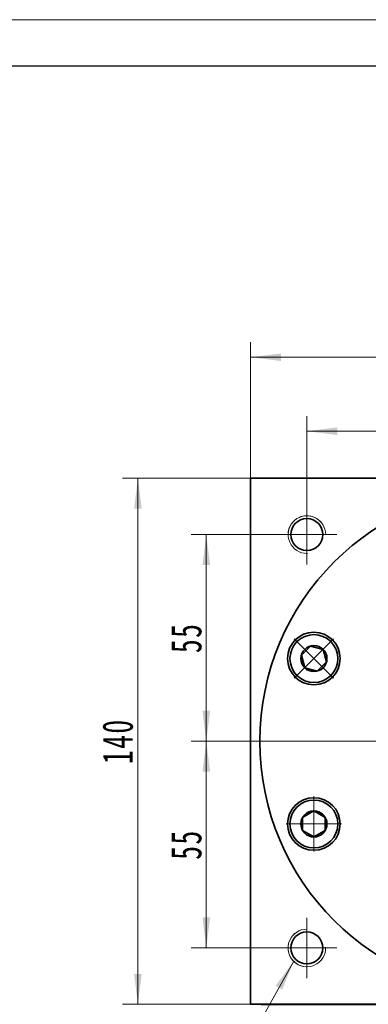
# Model space of a CAD drawing. Header units: millimetres. Extents: x 2599 to 3640, y 96 to 867.
# Tile 4 of 6: x 3192 to 3284, y 570 to 832. Entities that reach past the tile are written whole.
import ezdxf

# ---------------------------------------------------------------- set-up
doc = ezdxf.new("R2010")
doc.units = ezdxf.units.MM
doc.header["$LTSCALE"] = 5
doc.set_wipeout_variables(frame=1)
doc.linetypes.add('点画线', pattern=[18, 12, -2, 2, -2])
doc.layers.get('0').update_dxf_attribs({"lineweight": 18})
for name, color, linetype, lineweight in [('中心线层', 1, '点画线', 18), ('图框_外框线', 7, 'Continuous', 18), ('尺寸线层', 3, 'Continuous', 18), ('粗实线', 7, 'Continuous', 50), ('粗实线层', 7, 'Continuous', 35)]:
    doc.layers.add(name, color=color, linetype=linetype, lineweight=lineweight)
doc.styles.add('标准', font='txt', dxfattribs={"width": 0.667})
doc.dimstyles.new('a4-1-1.5', dxfattribs={"dimtxt": 4.5, "dimasz": 4.5, "dimexe": 2.25, "dimexo": 0, "dimgap": 0.75, "dimtad": 1, "dimdec": 3, "dimdsep": 46, "dimtxsty": '标准', "dimblk": '_CAXARROW', "dimcen": 0, "dimdle": 9, "dimazin": 2, "dimtfac": 0.707107, "dimtdec": 3, "dimtix": 1, "dimtmove": 2, "dimatfit": 3, "dimfxl": 0, "dimfrac": 2, "dimtolj": 1, "dimarcsym": 0})

# ---------------------------------------------------------------- blocks, each defined once
blk = doc.blocks.new('*X3')
at = {"layer": '尺寸线层', "linetype": 'Continuous'}
blk.add_hatch(color=0, dxfattribs=at).paths.add_polyline_path([(31.37, 46.34), (28.29, 38.78), (26.53, 39.77)], flags=0)
at = {"layer": '尺寸线层', "color": 0, "linetype": 'Continuous'}
blk.add_line((31.37, 46.34), (5.4, 0), dxfattribs=at)
at = {"layer": '尺寸线层', "color": 0}
for p, q in [((0, 18.1), (-24.14, 18.1)), ((0, 0), (0, 18.1)), ((0, 0), (-24.14, 0)), ((5.4, 0), (0, 0))]:
    blk.add_line(p, q, dxfattribs=at)
at = {"layer": '尺寸线层', "color": 0, "insert": (-4.05, 1.62), "char_height": 8.1, "width": 40.1721, "attachment_point": 9, "line_spacing_factor": 1.15057, "style": '标准'}
blk.add_mtext('\\T1.1;4-M10\\P5个面', dxfattribs=at)
blk = doc.blocks.new('*X11')
at = {"layer": '尺寸线层', "linetype": 'Continuous'}
for points in [[(3252.99, 742.3), (3261.09, 743.31), (3261.09, 741.29)], [(3392.99, 742.3), (3384.89, 743.31), (3384.89, 741.29)]]:
    blk.add_hatch(color=0, dxfattribs=at).paths.add_polyline_path(points, flags=0)
at = {"layer": '尺寸线层', "color": 0, "linetype": 'Continuous'}
for p, q in [((3252.99, 710.11), (3252.99, 746.35)), ((3392.99, 710.11), (3392.99, 746.35)), ((3252.99, 742.3), (3392.99, 742.3))]:
    blk.add_line(p, q, dxfattribs=at)
at = {"layer": '尺寸线层', "color": 0, "insert": (3322.99, 747.63), "char_height": 8.1, "width": 22.067, "attachment_point": 5, "line_spacing_factor": 1.15057, "style": '标准'}
blk.add_mtext('\\T1.1;140', dxfattribs=at)
blk = doc.blocks.new('_CAXARROW')
blk.add_hatch(color=0).paths.add_polyline_path([(0, 0), (-1, 0.125), (-1, -0.125)], flags=0)
blk = doc.blocks.new('*X12')
at = {"layer": '尺寸线层', "linetype": 'Continuous'}
for points in [[(3267.99, 722.61), (3276.09, 721.6), (3276.09, 723.62)], [(3322.99, 722.61), (3314.89, 721.6), (3314.89, 723.62)]]:
    blk.add_hatch(color=0, dxfattribs=at).paths.add_polyline_path(points, flags=0)
at = {"layer": '尺寸线层', "color": 0, "linetype": 'Continuous'}
for p, q in [((3267.99, 703.11), (3267.99, 726.66)), ((3322.99, 713.11), (3322.99, 726.66)), ((3322.99, 722.61), (3267.99, 722.61))]:
    blk.add_line(p, q, dxfattribs=at)
at = {"layer": '尺寸线层', "color": 0, "insert": (3295.49, 727.9), "char_height": 8.1, "width": 16.2, "attachment_point": 5, "line_spacing_factor": 1.15057, "style": '标准'}
blk.add_mtext('\\T1.1;55', dxfattribs=at)
blk = doc.blocks.new('*X14')
at = {"layer": '尺寸线层', "linetype": 'Continuous'}
for points in [[(3241.24, 695.11), (3240.23, 687.01), (3242.26, 687.01)], [(3241.24, 640.11), (3240.23, 648.21), (3242.26, 648.21)]]:
    blk.add_hatch(color=0, dxfattribs=at).paths.add_polyline_path(points, flags=0)
at = {"layer": '尺寸线层', "color": 0, "linetype": 'Continuous'}
for p, q in [((3259.99, 695.11), (3237.19, 695.11)), ((3241.24, 640.11), (3241.24, 695.11)), ((3251.42, 640.11), (3237.19, 640.11))]:
    blk.add_line(p, q, dxfattribs=at)
at = {"layer": '尺寸线层', "color": 0, "insert": (3235.96, 667.61), "char_height": 8.1, "width": 16.2, "attachment_point": 5, "rotation": 90, "line_spacing_factor": 1.15057, "style": '标准'}
blk.add_mtext('\\T1.1;55', dxfattribs=at)
blk = doc.blocks.new('*X15')
at = {"layer": '尺寸线层', "linetype": 'Continuous'}
for points in [[(3241.24, 640.11), (3242.26, 632.01), (3240.23, 632.01)], [(3241.24, 585.11), (3242.26, 593.21), (3240.23, 593.21)]]:
    blk.add_hatch(color=0, dxfattribs=at).paths.add_polyline_path(points, flags=0)
at = {"layer": '尺寸线层', "color": 0, "linetype": 'Continuous'}
for p, q in [((3251.42, 640.11), (3237.19, 640.11)), ((3241.24, 640.11), (3241.24, 585.11)), ((3259.99, 585.11), (3237.19, 585.11))]:
    blk.add_line(p, q, dxfattribs=at)
at = {"layer": '尺寸线层', "color": 0, "insert": (3235.96, 612.61), "char_height": 8.1, "width": 16.2, "attachment_point": 5, "rotation": 90, "line_spacing_factor": 1.15057, "style": '标准'}
blk.add_mtext('\\T1.1;55', dxfattribs=at)
blk = doc.blocks.new('*X16')
at = {"layer": '尺寸线层', "linetype": 'Continuous'}
for points in [[(3223.05, 710.11), (3224.07, 702.01), (3222.04, 702.01)], [(3223.05, 570.11), (3224.07, 578.21), (3222.04, 578.21)]]:
    blk.add_hatch(color=0, dxfattribs=at).paths.add_polyline_path(points, flags=0)
at = {"layer": '尺寸线层', "color": 0, "linetype": 'Continuous'}
for p, q in [((3252.99, 710.11), (3219, 710.11)), ((3223.05, 710.11), (3223.05, 570.11)), ((3255.85, 570.11), (3219, 570.11))]:
    blk.add_line(p, q, dxfattribs=at)
at = {"layer": '尺寸线层', "color": 0, "insert": (3217.72, 640.11), "char_height": 8.1, "width": 22.067, "attachment_point": 5, "rotation": 90, "line_spacing_factor": 1.15057, "style": '标准'}
blk.add_mtext('\\T1.1;140', dxfattribs=at)
blk = doc.blocks.new('*X17')
at = {"layer": '中心线层', "linetype": '点画线', "lineweight": 18}
for p, q in [((0, -7.37), (0, 7.37)), ((-7.37, 0), (7.37, 0))]:
    blk.add_line(p, q, dxfattribs=at)
at = {"layer": '粗实线层'}
for p, q in [((-3.46, 0), (-1.73, 3)), ((-1.73, 3), (1.73, 3)), ((3.46, 0), (1.73, 3)), ((3.46, 0), (1.73, 3)), ((-3.46, 0), (-1.73, -3)), ((3.46, 0), (1.73, -3)), ((-1.73, -3), (1.73, -3))]:
    blk.add_line(p, q, dxfattribs=at)
blk.add_circle((0, 0), 3.46, dxfattribs=at)
for start, end in [(0, 180), (180, 360)]:
    blk.add_arc((0, 0), 6.37, start, end, dxfattribs=at)

msp = doc.modelspace()

# ---------------------------------------------------------------- linework, layer by layer
at = {"color": 7, "linetype": 'Continuous', "lineweight": 0}
for centre, start, end in [((3267.9868, 695.1056), 0, 195), ((3267.9868, 585.1056), 90, 285)]:
    msp.add_arc(centre, 5, start, end, dxfattribs=at)
at = {"layer": '中心线层'}
for p, q in [((3267.9868, 687.1056), (3267.9868, 703.1056)), ((3259.9868, 695.1056), (3275.9868, 695.1056)), ((3251.4208, 640.1056), (3391.7368, 640.1056)), ((3267.9868, 577.1056), (3267.9868, 593.1056)), ((3275.9868, 585.1056), (3259.9868, 585.1056))]:
    msp.add_line(p, q, dxfattribs=at)
at = {"layer": '图框_外框线', "color": 3}
msp.add_lwpolyline([(2599.1765, 96.3052), (3639.7334, 96.3052), (3639.7334, 832.1276), (2599.1765, 832.1276)], close=True, dxfattribs=at)
at = {"layer": '图框_外框线', "color": 3, "lineweight": 25}
msp.add_lwpolyline([(2661.1144, 108.6928), (3627.3458, 108.6928), (3627.3458, 819.74), (2661.1144, 819.74)], close=True, dxfattribs=at)
at = {"layer": '粗实线', "color": 0, "lineweight": 40}
msp.add_line((3255.8548, 570.1056), (3384.4868, 570.1056), dxfattribs=at)
at = {"layer": '粗实线层'}
for p, q in [((3252.9868, 570.1056), (3252.9868, 710.1056)), ((3252.9868, 710.1056), (3392.9868, 710.1056))]:
    msp.add_line(p, q, dxfattribs=at)
msp.add_lwpolyline([(3392.9868, 570.1056), (3252.9868, 570.1056)], dxfattribs=at)
for centre, radius in [((3322.9868, 640.1056), 67.5), ((3267.9868, 695.1056), 4.25), ((3269.842, 662.1189), 7), ((3269.842, 618.0923), 7), ((3267.9868, 585.1056), 4.25)]:
    msp.add_circle(centre, radius, dxfattribs=at)
at = {"layer": '粗实线层', "lineweight": 18}
for centre, start, end in [((3267.9868, 695.1056), 0, 271.923165), ((3267.9868, 585.1056), 90, 1.923165)]:
    msp.add_arc(centre, 5, start, end, dxfattribs=at)

# ---------------------------------------------------------------- block references
at = {"layer": '尺寸线层'}
msp.add_blockref('*X3', (3233.1421, 535.2724), dxfattribs=at)

# ---------------------------------------------------------------- dimensions: what is measured, and where the dimension line sits
for base, p1, p2, picture, middle in [((3392.9868, 742.3016), (3252.9868, 710.1056), (3392.9868, 710.1056), '*X11', (3322.9868, 747.6341)), ((3267.9868, 722.6123), (3322.9868, 713.1056), (3267.9868, 703.1056), '*X12', (3295.4868, 727.8998))]:
    dim = msp.add_linear_dim(base=base, p1=p1, p2=p2, dimstyle='a4-1-1.5', override={"dimsah": 1, "dimtfill": 1, "dimtzin": 8}, dxfattribs=at)
    dim.commit()
    dim.dimension.update_dxf_attribs({"geometry": picture, "text_midpoint": middle})
for base, p1, p2, angle, picture, middle in [((3223.0528, 570.1056), (3252.9868, 710.1056), (3255.8548, 570.1056), 270, '*X16', (3217.7203, 640.1056)), ((3241.2426, 695.1056), (3251.4208, 640.1056), (3259.9868, 695.1056), 90, '*X14', (3235.9551, 667.6056)), ((3241.2426, 585.1056), (3251.4208, 640.1056), (3259.9868, 585.1056), 270, '*X15', (3235.9551, 612.6056))]:
    dim = msp.add_linear_dim(base=base, p1=p1, p2=p2, angle=angle, dimstyle='a4-1-1.5', override={"dimsah": 1, "dimtfill": 1, "dimtzin": 8}, dxfattribs=at)
    dim.commit()
    dim.dimension.update_dxf_attribs({"geometry": picture, "text_midpoint": middle})

# ---------------------------------------------------------------- next in the draw order: wipeouts: each hides what was drawn before it
for points in [[(3274.3645, 666.6106), (3274.3405, 666.6345), (3274.3164, 666.6582), (3274.2922, 666.6818), (3274.2678, 666.7052), (3274.2434, 666.7286), (3274.2188, 666.7518), (3274.194, 666.7748), (3274.1692, 666.7978), (3274.1442, 666.8206), (3274.1191, 666.8432), (3274.0939, 666.8658), (3274.0686, 666.8882), (3274.0432, 666.9105), (3274.0176, 666.9326), (3273.9919, 666.9546), (3273.9661, 666.9765), (3273.9402, 666.9982), (3273.9142, 667.0198), (3273.8881, 667.0412), (3273.8618, 667.0625), (3273.8354, 667.0837), (3273.8089, 667.1047), (3273.7824, 667.1256), (3273.7557, 667.1464), (3273.7288, 667.167), (3273.7019, 667.1874), (3273.6749, 667.2078), (3273.6478, 667.2279), (3273.6205, 667.248), (3273.5932, 667.2678), (3273.5932, 667.2678), (3273.3465, 667.4375), (3273.092, 667.5954), (3272.8305, 667.7412), (3272.5624, 667.8745), (3272.2883, 667.995), (3272.0088, 668.1025), (3271.7246, 668.1968), (3271.4363, 668.2776), (3271.1445, 668.3447), (3270.8498, 668.398), (3270.553, 668.4374), (3270.2547, 668.4629), (3269.9554, 668.4742), (3269.656, 668.4715), (3269.3571, 668.4547), (3269.0592, 668.4238), (3268.7632, 668.379), (3268.4696, 668.3203), (3268.179, 668.2479), (3267.8922, 668.1618), (3267.6098, 668.0624), (3267.3323, 667.9498), (3267.0605, 667.8243), (3266.7948, 667.6862), (3266.536, 667.5357), (3266.2845, 667.3731), (3266.0409, 667.199), (3265.8058, 667.0136), (3265.5797, 666.8173), (3265.363, 666.6106), (3265.363, 666.6106), (3265.1563, 666.394), (3264.9601, 666.1678), (3264.7746, 665.9327), (3264.6005, 665.6891), (3264.438, 665.4377), (3264.2875, 665.1788), (3264.1493, 664.9131), (3264.0238, 664.6413), (3263.9112, 664.3638), (3263.8118, 664.0814), (3263.7258, 663.7946), (3263.6533, 663.5041), (3263.5946, 663.2104), (3263.5498, 662.9144), (3263.519, 662.6166), (3263.5021, 662.3176), (3263.4994, 662.0182), (3263.5108, 661.719), (3263.5362, 661.4206), (3263.5756, 661.1238), (3263.6289, 660.8292), (3263.6961, 660.5374), (3263.7768, 660.249), (3263.8711, 659.9648), (3263.9786, 659.6854), (3264.0991, 659.4113), (3264.2324, 659.1431), (3264.3782, 658.8816), (3264.5361, 658.6272), (3264.7058, 658.3805), (3264.7058, 658.3805), (3264.7257, 658.3531), (3264.7457, 658.3259), (3264.7659, 658.2987), (3264.7862, 658.2717), (3264.8066, 658.2448), (3264.8273, 658.218), (3264.848, 658.1913), (3264.8689, 658.1647), (3264.8899, 658.1382), (3264.9111, 658.1118), (3264.9324, 658.0856), (3264.9538, 658.0594), (3264.9754, 658.0334), (3264.9972, 658.0075), (3265.019, 657.9817), (3265.041, 657.956), (3265.0632, 657.9305), (3265.0854, 657.905), (3265.1078, 657.8797), (3265.1304, 657.8545), (3265.1531, 657.8294), (3265.1759, 657.8044), (3265.1988, 657.7796), (3265.2219, 657.7549), (3265.2451, 657.7303), (3265.2684, 657.7058), (3265.2919, 657.6814), (3265.3155, 657.6572), (3265.3392, 657.6331), (3265.363, 657.6091), (3265.363, 657.6091), (3265.6047, 657.3798), (3265.8581, 657.1633), (3266.1225, 656.9605), (3266.3971, 656.7717), (3266.6813, 656.5976), (3266.9741, 656.4386), (3267.2749, 656.2952), (3267.5827, 656.1676), (3267.8969, 656.0564), (3268.2164, 655.9618), (3268.5404, 655.884), (3268.868, 655.8232), (3269.1984, 655.7797), (3269.5306, 655.7536), (3269.8638, 655.7449), (3270.1969, 655.7536), (3270.5291, 655.7797), (3270.8595, 655.8232), (3271.1871, 655.884), (3271.5111, 655.9618), (3271.8306, 656.0564), (3272.1448, 656.1676), (3272.4526, 656.2952), (3272.7534, 656.4386), (3273.0463, 656.5976), (3273.3304, 656.7717), (3273.605, 656.9605), (3273.8694, 657.1633), (3274.1228, 657.3798), (3274.3645, 657.6091), (3274.3645, 657.6091), (3274.5939, 657.8509), (3274.8103, 658.1042), (3275.0131, 658.3686), (3275.2019, 658.6432), (3275.376, 658.9274), (3275.535, 659.2202), (3275.6785, 659.521), (3275.806, 659.8289), (3275.9172, 660.143), (3276.0119, 660.4625), (3276.0897, 660.7865), (3276.1504, 661.1142), (3276.1939, 661.4445), (3276.22, 661.7768), (3276.2288, 662.1099), (3276.22, 662.443), (3276.1939, 662.7752), (3276.1504, 663.1056), (3276.0897, 663.4332), (3276.0119, 663.7573), (3275.9172, 664.0768), (3275.806, 664.3909), (3275.6785, 664.6988), (3275.535, 664.9995), (3275.376, 665.2924), (3275.2019, 665.5765), (3275.0131, 665.8511), (3274.8103, 666.1155), (3274.5939, 666.3689)], [(3269.8638, 624.4663), (3269.8299, 624.4662), (3269.7961, 624.4659), (3269.7623, 624.4655), (3269.7285, 624.4648), (3269.6947, 624.464), (3269.6609, 624.463), (3269.6271, 624.4619), (3269.5933, 624.4605), (3269.5595, 624.459), (3269.5258, 624.4573), (3269.492, 624.4554), (3269.4583, 624.4533), (3269.4245, 624.4511), (3269.3908, 624.4487), (3269.3571, 624.4461), (3269.3234, 624.4433), (3269.2897, 624.4403), (3269.256, 624.4372), (3269.2224, 624.4339), (3269.1887, 624.4304), (3269.1551, 624.4267), (3269.1215, 624.4229), (3269.088, 624.4188), (3269.0544, 624.4146), (3269.0209, 624.4102), (3268.9874, 624.4057), (3268.9539, 624.4009), (3268.9204, 624.396), (3268.887, 624.3909), (3268.8536, 624.3856), (3268.8536, 624.3856), (3268.5592, 624.3311), (3268.2676, 624.2629), (3267.9796, 624.181), (3267.6958, 624.0857), (3267.4167, 623.9771), (3267.1431, 623.8555), (3266.8755, 623.7212), (3266.6145, 623.5744), (3266.3607, 623.4156), (3266.1146, 623.2449), (3265.8769, 623.0629), (3265.6479, 622.8699), (3265.4283, 622.6664), (3265.2185, 622.4527), (3265.019, 622.2294), (3264.8302, 621.997), (3264.6526, 621.756), (3264.4865, 621.5069), (3264.3323, 621.2502), (3264.1903, 620.9866), (3264.0609, 620.7166), (3263.9443, 620.4408), (3263.8408, 620.1598), (3263.7507, 619.8742), (3263.6741, 619.5848), (3263.6111, 619.292), (3263.562, 618.9967), (3263.5269, 618.6993), (3263.5058, 618.4006), (3263.4988, 618.1013), (3263.4988, 618.1013), (3263.5058, 617.8019), (3263.5269, 617.5032), (3263.562, 617.2059), (3263.6111, 616.9105), (3263.6741, 616.6178), (3263.7507, 616.3283), (3263.8408, 616.0428), (3263.9443, 615.7618), (3264.0609, 615.486), (3264.1903, 615.216), (3264.3323, 614.9523), (3264.4865, 614.6957), (3264.6526, 614.4466), (3264.8302, 614.2055), (3265.019, 613.9731), (3265.2185, 613.7498), (3265.4283, 613.5362), (3265.6479, 613.3326), (3265.8769, 613.1396), (3266.1146, 612.9576), (3266.3607, 612.787), (3266.6145, 612.6281), (3266.8755, 612.4814), (3267.1431, 612.347), (3267.4167, 612.2255), (3267.6958, 612.1169), (3267.9796, 612.0215), (3268.2676, 611.9397), (3268.5592, 611.8714), (3268.8536, 611.8169), (3268.8536, 611.8169), (3268.887, 611.8117), (3268.9204, 611.8066), (3268.9539, 611.8016), (3268.9874, 611.7969), (3269.0209, 611.7923), (3269.0544, 611.7879), (3269.088, 611.7837), (3269.1215, 611.7797), (3269.1551, 611.7758), (3269.1887, 611.7722), (3269.2224, 611.7687), (3269.256, 611.7654), (3269.2897, 611.7622), (3269.3234, 611.7593), (3269.3571, 611.7565), (3269.3908, 611.7539), (3269.4245, 611.7515), (3269.4583, 611.7492), (3269.492, 611.7471), (3269.5258, 611.7453), (3269.5595, 611.7436), (3269.5933, 611.742), (3269.6271, 611.7407), (3269.6609, 611.7395), (3269.6947, 611.7385), (3269.7285, 611.7377), (3269.7623, 611.7371), (3269.7961, 611.7366), (3269.8299, 611.7364), (3269.8638, 611.7363), (3269.8638, 611.7363), (3270.1969, 611.745), (3270.5291, 611.7711), (3270.8595, 611.8146), (3271.1871, 611.8754), (3271.5111, 611.9532), (3271.8306, 612.0478), (3272.1448, 612.159), (3272.4526, 612.2866), (3272.7534, 612.43), (3273.0463, 612.589), (3273.3304, 612.7631), (3273.605, 612.9519), (3273.8694, 613.1547), (3274.1228, 613.3712), (3274.3645, 613.6005), (3274.5939, 613.8423), (3274.8103, 614.0957), (3275.0131, 614.36), (3275.2019, 614.6346), (3275.376, 614.9188), (3275.535, 615.2116), (3275.6785, 615.5124), (3275.806, 615.8203), (3275.9172, 616.1344), (3276.0119, 616.4539), (3276.0897, 616.7779), (3276.1504, 617.1056), (3276.1939, 617.436), (3276.22, 617.7682), (3276.2288, 618.1013), (3276.2288, 618.1013), (3276.22, 618.4344), (3276.1939, 618.7666), (3276.1504, 619.097), (3276.0897, 619.4246), (3276.0119, 619.7487), (3275.9172, 620.0682), (3275.806, 620.3823), (3275.6785, 620.6902), (3275.535, 620.9909), (3275.376, 621.2838), (3275.2019, 621.5679), (3275.0131, 621.8425), (3274.8103, 622.1069), (3274.5939, 622.3603), (3274.3645, 622.602), (3274.1228, 622.8314), (3273.8694, 623.0478), (3273.605, 623.2507), (3273.3304, 623.4394), (3273.0463, 623.6135), (3272.7534, 623.7725), (3272.4526, 623.916), (3272.1448, 624.0435), (3271.8306, 624.1548), (3271.5111, 624.2494), (3271.1871, 624.3272), (3270.8595, 624.3879), (3270.5291, 624.4314), (3270.1969, 624.4576)]]:
    msp.add_wipeout(points).dxf.layer = '粗实线层'

# ---------------------------------------------------------------- next in the draw order: block references
at = {"layer": '粗实线层'}
for p, rotation in [((3269.8638, 662.1099), 45.00000000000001), ((3269.8638, 618.1013), 90)]:
    msp.add_blockref('*X17', p, dxfattribs=dict(at, rotation=rotation))

doc.saveas('drawing.dxf')
